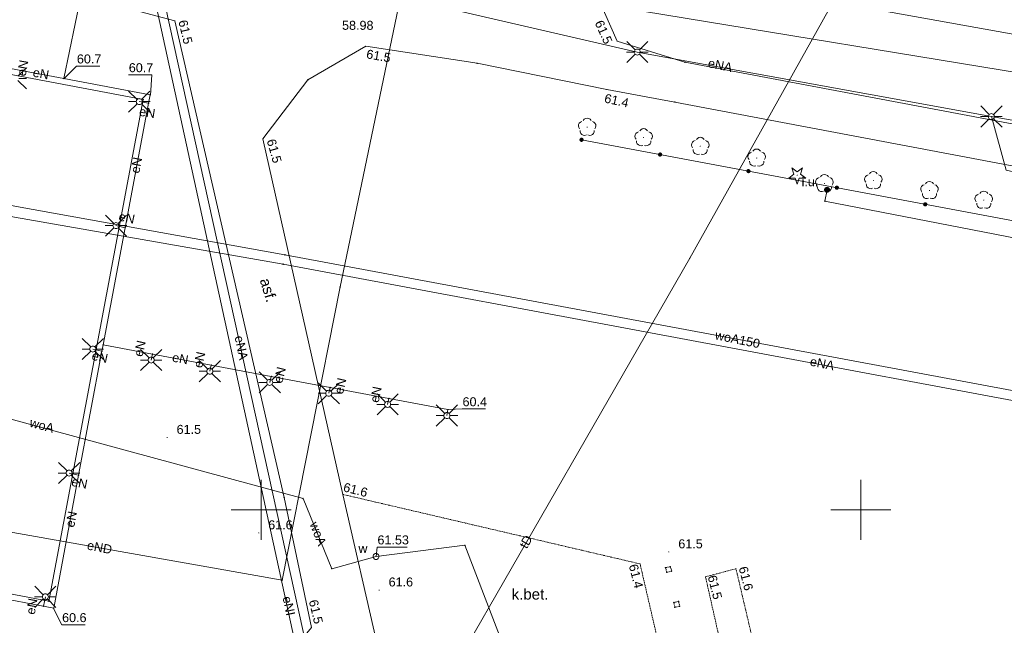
# Paper-space layout 'A-01 PLAN SYTUACYJNY' of a CAD drawing. Header units: millimetres. Extents: x 0 to 900, y 0 to 750.
# Tile 8 of 105: x 255 to 419, y 273 to 374. Entities that reach past the tile are written whole.
import ezdxf
from ezdxf.xclip import XClip

# ---------------------------------------------------------------- set-up
doc = ezdxf.new("R2010")
doc.units = ezdxf.units.MM
doc.header["$MEASUREMENT"] = 0
doc.header["$XCLIPFRAME"] = 0
doc.linetypes.add('PRZER2-1', pattern=[1.5, 1, -0.5])
doc.linetypes.add('PRZER3-1', pattern=[4000, 3000, -1000])
doc.layers.add('A_mapa_Nr_pióra__2', color=8, linetype='Continuous', lineweight=13)
doc.layers.add('A_podrys', color=7, linetype='Continuous')
doc.styles.add('STYL_AUTOMATYCZNY_1', font='arial.ttf')

# ---------------------------------------------------------------- blocks, each defined once
blk = doc.blocks.new('Rysunek_3_3', base_point=(-1239.76, 488.38))
at = {"layer": 'A_mapa_Nr_pióra__2', "linetype": 'Continuous', "lineweight": 13}
for points in [[(280.99, 374.22), (280.99, 374.19), (281, 374.17), (281.01, 374.15), (281.03, 374.14), (281.05, 374.13), (281.08, 374.13), (281.1, 374.13), (281.12, 374.14), (281.14, 374.15), (281.16, 374.17), (281.16, 374.19), (281.17, 374.22), (281.16, 374.24), (281.16, 374.26), (281.14, 374.28), (281.12, 374.29), (281.1, 374.3), (281.08, 374.31), (281.05, 374.3), (281.03, 374.29), (281.01, 374.28), (281, 374.26), (280.99, 374.24)], [(312.83, 369.96), (312.83, 369.93), (312.84, 369.91), (312.85, 369.89), (312.87, 369.88), (312.89, 369.87), (312.92, 369.87), (312.94, 369.87), (312.96, 369.88), (312.98, 369.89), (313, 369.91), (313, 369.93), (313.01, 369.96), (313, 369.98), (313, 370), (312.98, 370.02), (312.96, 370.03), (312.94, 370.04), (312.92, 370.05), (312.89, 370.04), (312.87, 370.03), (312.85, 370.02), (312.84, 370), (312.83, 369.98)], [(354.79, 370.82), (354.79, 370.79), (354.8, 370.77), (354.81, 370.75), (354.83, 370.74), (354.85, 370.73), (354.88, 370.73), (354.9, 370.73), (354.92, 370.74), (354.94, 370.75), (354.96, 370.77), (354.96, 370.79), (354.97, 370.82), (354.96, 370.84), (354.96, 370.86), (354.94, 370.88), (354.92, 370.89), (354.9, 370.9), (354.88, 370.91), (354.85, 370.9), (354.83, 370.89), (354.81, 370.88), (354.8, 370.86), (354.79, 370.84)], [(262.47, 364.58), (262.48, 364.56), (262.49, 364.54), (262.5, 364.52), (262.52, 364.5), (262.54, 364.49), (262.56, 364.49), (262.59, 364.49), (262.61, 364.5), (262.63, 364.52), (262.64, 364.54), (262.65, 364.56), (262.65, 364.58), (262.65, 364.6), (262.64, 364.63), (262.63, 364.64), (262.61, 364.66), (262.59, 364.67), (262.56, 364.67), (262.54, 364.67), (262.52, 364.66), (262.5, 364.64), (262.49, 364.63), (262.48, 364.6)], [(276.87, 361.86), (276.87, 361.83), (276.88, 361.81), (276.9, 361.79), (276.91, 361.78), (276.94, 361.77), (276.96, 361.77), (276.98, 361.77), (277, 361.78), (277.02, 361.79), (277.04, 361.81), (277.05, 361.83), (277.05, 361.86), (277.05, 361.88), (277.04, 361.9), (277.02, 361.92), (277, 361.93), (276.98, 361.94), (276.96, 361.95), (276.94, 361.94), (276.91, 361.93), (276.9, 361.92), (276.88, 361.9), (276.87, 361.88)], [(353.07, 362.74), (353.07, 362.71), (353.08, 362.69), (353.09, 362.67), (353.11, 362.66), (353.13, 362.65), (353.16, 362.65), (353.18, 362.65), (353.2, 362.66), (353.22, 362.67), (353.24, 362.69), (353.24, 362.71), (353.25, 362.74), (353.24, 362.76), (353.24, 362.78), (353.22, 362.8), (353.2, 362.81), (353.18, 362.82), (353.16, 362.83), (353.13, 362.82), (353.11, 362.81), (353.09, 362.8), (353.08, 362.78), (353.07, 362.76)], [(349.86, 356.37), (349.89, 356.37), (349.91, 356.38), (349.93, 356.4), (349.94, 356.43), (349.95, 356.46), (349.94, 356.48), (349.93, 356.51), (349.91, 356.53), (349.89, 356.54), (349.86, 356.55), (349.83, 356.54), (349.8, 356.53), (349.78, 356.51), (349.77, 356.48), (349.77, 356.46), (349.77, 356.43), (349.78, 356.4), (349.8, 356.38), (349.83, 356.37)], [(359.28, 354.63), (359.31, 354.63), (359.33, 354.64), (359.35, 354.66), (359.36, 354.69), (359.37, 354.72), (359.36, 354.74), (359.35, 354.77), (359.33, 354.79), (359.31, 354.8), (359.28, 354.81), (359.25, 354.8), (359.22, 354.79), (359.2, 354.77), (359.19, 354.74), (359.19, 354.72), (359.19, 354.69), (359.2, 354.66), (359.22, 354.64), (359.25, 354.63)], [(295.65, 354.5), (295.65, 354.47), (295.66, 354.45), (295.67, 354.43), (295.69, 354.42), (295.71, 354.41), (295.74, 354.41), (295.76, 354.41), (295.78, 354.42), (295.8, 354.43), (295.82, 354.45), (295.82, 354.47), (295.83, 354.5), (295.82, 354.52), (295.82, 354.54), (295.8, 354.56), (295.78, 354.57), (295.76, 354.58), (295.74, 354.59), (295.71, 354.58), (295.69, 354.57), (295.67, 354.56), (295.66, 354.54), (295.65, 354.52)], [(348.98, 354.7), (348.89, 354.7), (348.8, 354.69), (348.72, 354.64), (348.65, 354.58), (348.6, 354.51), (348.57, 354.42), (348.57, 354.33), (348.59, 354.24), (348.63, 354.16), (348.69, 354.09), (348.77, 354.04), (348.85, 354.01), (348.94, 354.01), (349.03, 354.03), (349.11, 354.07), (349.18, 354.13), (349.23, 354.2), (349.26, 354.29), (349.27, 354.38), (349.25, 354.47), (349.21, 354.55), (349.15, 354.62), (349.07, 354.67)], [(368.72, 353.19), (368.75, 353.19), (368.77, 353.2), (368.79, 353.22), (368.8, 353.25), (368.81, 353.28), (368.8, 353.3), (368.79, 353.33), (368.77, 353.35), (368.75, 353.36), (368.72, 353.37), (368.69, 353.36), (368.66, 353.35), (368.64, 353.33), (368.63, 353.3), (368.63, 353.28), (368.63, 353.25), (368.64, 353.22), (368.66, 353.2), (368.69, 353.19)], [(362.09, 352.24), (361.99, 352.24), (361.91, 352.23), (361.82, 352.18), (361.76, 352.12), (361.71, 352.05), (361.68, 351.96), (361.67, 351.87), (361.69, 351.78), (361.73, 351.7), (361.79, 351.63), (361.87, 351.58), (361.96, 351.55), (362.05, 351.55), (362.14, 351.57), (362.22, 351.61), (362.29, 351.67), (362.34, 351.74), (362.37, 351.83), (362.37, 351.92), (362.35, 352.01), (362.31, 352.09), (362.25, 352.16), (362.17, 352.21)], [(362.09, 352.24), (361.99, 352.24), (361.91, 352.23), (361.82, 352.18), (361.76, 352.12), (361.71, 352.05), (361.68, 351.96), (361.67, 351.87), (361.69, 351.78), (361.73, 351.7), (361.79, 351.63), (361.87, 351.58), (361.96, 351.55), (362.05, 351.55), (362.14, 351.57), (362.22, 351.61), (362.29, 351.67), (362.34, 351.74), (362.37, 351.83), (362.37, 351.92), (362.35, 352.01), (362.31, 352.09), (362.25, 352.16), (362.17, 352.21)], [(378.14, 351.23), (378.17, 351.23), (378.19, 351.24), (378.21, 351.26), (378.22, 351.29), (378.23, 351.32), (378.22, 351.34), (378.21, 351.37), (378.19, 351.39), (378.17, 351.4), (378.14, 351.41), (378.11, 351.4), (378.08, 351.39), (378.06, 351.37), (378.05, 351.34), (378.05, 351.32), (378.05, 351.29), (378.06, 351.26), (378.08, 351.24), (378.11, 351.23)], [(376.83, 349.47), (376.74, 349.48), (376.65, 349.46), (376.57, 349.42), (376.5, 349.36), (376.45, 349.28), (376.42, 349.19), (376.41, 349.1), (376.43, 349.01), (376.47, 348.93), (376.54, 348.86), (376.61, 348.81), (376.7, 348.78), (376.79, 348.78), (376.88, 348.8), (376.96, 348.84), (377.03, 348.9), (377.08, 348.98), (377.11, 349.06), (377.11, 349.15), (377.09, 349.24), (377.05, 349.32), (376.99, 349.39), (376.91, 349.44)], [(376.83, 349.47), (376.74, 349.48), (376.65, 349.46), (376.57, 349.42), (376.5, 349.36), (376.45, 349.28), (376.42, 349.19), (376.41, 349.1), (376.43, 349.01), (376.47, 348.93), (376.54, 348.86), (376.61, 348.81), (376.7, 348.78), (376.79, 348.78), (376.88, 348.8), (376.96, 348.84), (377.03, 348.9), (377.08, 348.98), (377.11, 349.06), (377.11, 349.15), (377.09, 349.24), (377.05, 349.32), (376.99, 349.39), (376.91, 349.44)], [(384.9, 348.35), (384.93, 348.35), (384.95, 348.36), (384.97, 348.38), (384.98, 348.41), (384.99, 348.44), (384.98, 348.46), (384.97, 348.49), (384.95, 348.51), (384.93, 348.52), (384.9, 348.53), (384.87, 348.52), (384.84, 348.51), (384.82, 348.49), (384.81, 348.46), (384.81, 348.44), (384.81, 348.41), (384.82, 348.38), (384.84, 348.36), (384.87, 348.35)], [(389.44, 346.99), (389.47, 346.99), (389.49, 347), (389.51, 347.02), (389.52, 347.05), (389.53, 347.08), (389.52, 347.1), (389.51, 347.13), (389.49, 347.15), (389.47, 347.16), (389.44, 347.17), (389.41, 347.16), (389.38, 347.15), (389.36, 347.13), (389.35, 347.1), (389.35, 347.08), (389.35, 347.05), (389.36, 347.02), (389.38, 347), (389.41, 346.99)], [(391.57, 346.7), (391.48, 346.71), (391.39, 346.69), (391.31, 346.65), (391.24, 346.59), (391.19, 346.51), (391.16, 346.42), (391.16, 346.33), (391.18, 346.24), (391.22, 346.16), (391.28, 346.09), (391.35, 346.04), (391.44, 346.02), (391.53, 346.01), (391.62, 346.03), (391.7, 346.07), (391.77, 346.13), (391.82, 346.21), (391.85, 346.29), (391.85, 346.39), (391.84, 346.48), (391.79, 346.56), (391.73, 346.63), (391.66, 346.67)], [(391.57, 346.7), (391.48, 346.71), (391.39, 346.69), (391.31, 346.65), (391.24, 346.59), (391.19, 346.51), (391.16, 346.42), (391.16, 346.33), (391.18, 346.24), (391.22, 346.16), (391.28, 346.09), (391.35, 346.04), (391.44, 346.02), (391.53, 346.01), (391.62, 346.03), (391.7, 346.07), (391.77, 346.13), (391.82, 346.21), (391.85, 346.29), (391.85, 346.39), (391.84, 346.48), (391.79, 346.56), (391.73, 346.63), (391.66, 346.67)], [(397.6, 347.47), (397.63, 347.47), (397.65, 347.48), (397.67, 347.5), (397.68, 347.53), (397.69, 347.56), (397.68, 347.58), (397.67, 347.61), (397.65, 347.63), (397.63, 347.64), (397.6, 347.65), (397.57, 347.64), (397.54, 347.63), (397.52, 347.61), (397.51, 347.58), (397.51, 347.56), (397.51, 347.53), (397.52, 347.5), (397.54, 347.48), (397.57, 347.47)], [(389.37, 346.01), (389.38, 345.88), (389.43, 345.76), (389.51, 345.66), (389.62, 345.58), (389.74, 345.53), (389.87, 345.51), (390, 345.53), (390.12, 345.58), (390.22, 345.66), (390.3, 345.76), (390.35, 345.88), (390.37, 346.01), (390.35, 346.14), (390.3, 346.26), (390.22, 346.36), (390.12, 346.44), (390, 346.49), (389.87, 346.51), (389.74, 346.49), (389.62, 346.44), (389.51, 346.36), (389.43, 346.26), (389.38, 346.14)], [(406.96, 345.81), (406.99, 345.81), (407.01, 345.82), (407.03, 345.84), (407.04, 345.87), (407.05, 345.9), (407.04, 345.92), (407.03, 345.95), (407.01, 345.97), (406.99, 345.98), (406.96, 345.99), (406.93, 345.98), (406.9, 345.97), (406.88, 345.95), (406.87, 345.92), (406.87, 345.9), (406.87, 345.87), (406.88, 345.84), (406.9, 345.82), (406.93, 345.81)], [(406.31, 343.94), (406.22, 343.94), (406.13, 343.92), (406.05, 343.88), (405.98, 343.82), (405.93, 343.74), (405.9, 343.66), (405.9, 343.56), (405.92, 343.48), (405.96, 343.39), (406.02, 343.33), (406.1, 343.28), (406.18, 343.25), (406.28, 343.24), (406.36, 343.26), (406.45, 343.3), (406.51, 343.36), (406.56, 343.44), (406.59, 343.53), (406.6, 343.62), (406.58, 343.71), (406.54, 343.79), (406.48, 343.86), (406.4, 343.91)], [(406.31, 343.94), (406.22, 343.94), (406.13, 343.92), (406.05, 343.88), (405.98, 343.82), (405.93, 343.74), (405.9, 343.66), (405.9, 343.56), (405.92, 343.48), (405.96, 343.39), (406.02, 343.33), (406.1, 343.28), (406.18, 343.25), (406.28, 343.24), (406.36, 343.26), (406.45, 343.3), (406.51, 343.36), (406.56, 343.44), (406.59, 343.53), (406.6, 343.62), (406.58, 343.71), (406.54, 343.79), (406.48, 343.86), (406.4, 343.91)], [(416.02, 344.21), (416.05, 344.21), (416.07, 344.22), (416.09, 344.24), (416.1, 344.27), (416.11, 344.3), (416.1, 344.32), (416.09, 344.35), (416.07, 344.37), (416.05, 344.38), (416.02, 344.39), (415.99, 344.38), (415.96, 344.37), (415.94, 344.35), (415.93, 344.32), (415.93, 344.3), (415.93, 344.27), (415.94, 344.24), (415.96, 344.22), (415.99, 344.21)], [(326.54, 309.33), (326.55, 309.31), (326.56, 309.28), (326.57, 309.27), (326.59, 309.25), (326.61, 309.24), (326.63, 309.24), (326.66, 309.24), (326.68, 309.25), (326.7, 309.27), (326.71, 309.28), (326.72, 309.31), (326.72, 309.33), (326.72, 309.35), (326.71, 309.37), (326.7, 309.39), (326.68, 309.41), (326.66, 309.42), (326.63, 309.42), (326.61, 309.42), (326.59, 309.41), (326.57, 309.39), (326.56, 309.37), (326.55, 309.35)], [(279.7, 304.68), (279.7, 304.65), (279.71, 304.63), (279.72, 304.61), (279.74, 304.6), (279.76, 304.59), (279.79, 304.59), (279.81, 304.59), (279.83, 304.6), (279.85, 304.61), (279.87, 304.63), (279.87, 304.65), (279.88, 304.68), (279.87, 304.7), (279.87, 304.72), (279.85, 304.74), (279.83, 304.76), (279.81, 304.76), (279.79, 304.77), (279.76, 304.76), (279.74, 304.76), (279.72, 304.74), (279.71, 304.72), (279.7, 304.7)], [(308.99, 295.18), (308.99, 295.15), (309, 295.13), (309.01, 295.11), (309.03, 295.1), (309.05, 295.09), (309.08, 295.09), (309.1, 295.09), (309.12, 295.1), (309.14, 295.11), (309.16, 295.13), (309.16, 295.15), (309.17, 295.18), (309.16, 295.2), (309.16, 295.22), (309.14, 295.24), (309.12, 295.25), (309.1, 295.26), (309.08, 295.27), (309.05, 295.26), (309.03, 295.25), (309.01, 295.24), (309, 295.22), (308.99, 295.2)], [(294.99, 288.74), (294.99, 288.72), (295, 288.7), (295.01, 288.68), (295.03, 288.67), (295.05, 288.66), (295.08, 288.65), (295.1, 288.66), (295.12, 288.67), (295.14, 288.68), (295.15, 288.7), (295.16, 288.72), (295.17, 288.74), (295.16, 288.77), (295.15, 288.79), (295.14, 288.81), (295.12, 288.82), (295.1, 288.83), (295.08, 288.83), (295.05, 288.83), (295.03, 288.82), (295.01, 288.81), (295, 288.79), (294.99, 288.77)], [(314.55, 284.82), (314.55, 284.79), (314.56, 284.77), (314.57, 284.75), (314.59, 284.74), (314.61, 284.73), (314.64, 284.73), (314.66, 284.73), (314.68, 284.74), (314.7, 284.75), (314.72, 284.77), (314.72, 284.79), (314.73, 284.82), (314.72, 284.84), (314.72, 284.86), (314.7, 284.88), (314.68, 284.89), (314.66, 284.9), (314.64, 284.91), (314.61, 284.9), (314.59, 284.89), (314.57, 284.88), (314.56, 284.86), (314.55, 284.84)], [(363.39, 285.58), (363.39, 285.56), (363.4, 285.54), (363.41, 285.52), (363.43, 285.5), (363.45, 285.49), (363.48, 285.49), (363.5, 285.49), (363.52, 285.5), (363.54, 285.52), (363.56, 285.54), (363.56, 285.56), (363.57, 285.58), (363.56, 285.6), (363.56, 285.63), (363.54, 285.64), (363.52, 285.66), (363.5, 285.67), (363.48, 285.67), (363.45, 285.67), (363.43, 285.66), (363.41, 285.64), (363.4, 285.63), (363.39, 285.6)], [(358.59, 283.58), (358.59, 283.55), (358.6, 283.53), (358.61, 283.51), (358.63, 283.5), (358.65, 283.49), (358.68, 283.49), (358.7, 283.49), (358.72, 283.5), (358.74, 283.51), (358.76, 283.53), (358.76, 283.55), (358.77, 283.58), (358.76, 283.6), (358.76, 283.62), (358.74, 283.64), (358.72, 283.65), (358.7, 283.66), (358.68, 283.67), (358.65, 283.66), (358.63, 283.65), (358.61, 283.64), (358.6, 283.62), (358.59, 283.6)], [(374.59, 282.78), (374.59, 282.75), (374.6, 282.73), (374.61, 282.71), (374.63, 282.7), (374.65, 282.69), (374.68, 282.69), (374.7, 282.69), (374.72, 282.7), (374.74, 282.71), (374.76, 282.73), (374.76, 282.75), (374.77, 282.78), (374.76, 282.8), (374.76, 282.82), (374.74, 282.84), (374.72, 282.85), (374.7, 282.86), (374.68, 282.87), (374.65, 282.86), (374.63, 282.85), (374.61, 282.84), (374.6, 282.82), (374.59, 282.8)], [(369.51, 281.42), (369.51, 281.39), (369.52, 281.37), (369.53, 281.35), (369.55, 281.34), (369.57, 281.33), (369.6, 281.33), (369.62, 281.33), (369.64, 281.34), (369.66, 281.35), (369.68, 281.37), (369.68, 281.39), (369.69, 281.42), (369.68, 281.44), (369.68, 281.46), (369.66, 281.48), (369.64, 281.49), (369.62, 281.5), (369.6, 281.51), (369.57, 281.5), (369.55, 281.49), (369.53, 281.48), (369.52, 281.46), (369.51, 281.44)], [(315.08, 279.2), (315.08, 279.18), (315.09, 279.16), (315.1, 279.14), (315.12, 279.12), (315.14, 279.12), (315.17, 279.11), (315.19, 279.12), (315.21, 279.12), (315.23, 279.14), (315.24, 279.16), (315.25, 279.18), (315.26, 279.2), (315.25, 279.23), (315.24, 279.25), (315.23, 279.27), (315.21, 279.28), (315.19, 279.29), (315.17, 279.29), (315.14, 279.29), (315.12, 279.28), (315.1, 279.27), (315.09, 279.25), (315.08, 279.23)], [(260.78, 276.2), (260.78, 276.18), (260.79, 276.16), (260.8, 276.14), (260.82, 276.12), (260.84, 276.12), (260.87, 276.11), (260.89, 276.12), (260.91, 276.12), (260.93, 276.14), (260.94, 276.16), (260.95, 276.18), (260.96, 276.2), (260.95, 276.23), (260.94, 276.25), (260.93, 276.27), (260.91, 276.28), (260.89, 276.29), (260.87, 276.29), (260.84, 276.29), (260.82, 276.28), (260.8, 276.27), (260.79, 276.25), (260.78, 276.23)]]:
    blk.add_hatch(color=8, dxfattribs=at).paths.add_polyline_path(points)
at = {"layer": 'A_mapa_Nr_pióra__2', "color": 8, "linetype": 'Continuous', "lineweight": 13, "ltscale": 0.2, "flags": 128}
for points in [[(535.01, 496.63), (534.26, 492.56), (533.56, 491.12), (526.88, 464.74), (491.36, 470.58), (490.78, 467.24), (488.84, 462.68), (467.26, 448.24), (458.34, 445.58), (449.44, 436.46), (434.52, 369.52), (352.34, 384.36), (343.96, 404.3), (337.96, 418.8), (335.06, 431.2), (336.26, 439.72), (341.91, 465.91)], [(218.14, 295.36), (237.96, 291.63), (298.98, 280.86), (308.64, 329.8), (319.15, 380.35), (266.11, 390.66), (218.07, 400.5), (182.38, 408.01)], [(262.56, 364.58), (265.4, 378.31), (267.36, 385.9), (270.44, 400.23), (277.03, 398.38)], [(271.47, 157.47), (270.41, 164.47), (312.49, 239.82), (366.96, 334.58), (402.91, 398.91)], [(292, 386.87), (426.18, 364.82)], [(417.29, 358.23), (358.22, 369), (299.67, 382.56), (278.03, 383.47), (306.09, 255.86), (319.74, 197.4)], [(433.9, 310.05), (299.42, 335.16), (254.66, 343.21), (157.1, 362.97), (71.4, 379.46)], [(224.92, 370.67), (192.21, 376.85), (176.41, 293.25), (260.07, 277.36), (275.78, 361.06), (242.81, 367.3)], [(278.17, 375.74), (301.33, 269.57), (323.82, 177), (327.29, 157.47)], [(357.87, 369.35), (356.45, 370.77)], [(358.58, 369.35), (359.99, 370.77)], [(357.72, 369), (356.42, 369)], [(357.87, 368.64), (356.45, 367.23)], [(358.58, 368.64), (359.99, 367.23)], [(358.72, 369), (360.02, 369)], [(249.84, 366.97), (254.83, 366.04), (262.56, 364.58)], [(254.9, 364.96), (256.31, 366.37)], [(262.65, 364.66), (264.66, 366.65), (268.58, 366.65)], [(277.03, 361.81), (277.24, 365.19), (273.32, 365.19)], [(254.9, 364.25), (256.31, 362.84)], [(255.04, 364.61), (256.34, 364.61)], [(262.56, 364.58), (276.96, 361.86), (276.69, 360.46), (272.79, 339.68), (269.11, 320.13)], [(274.78, 361.08), (273.37, 362.5)], [(275.49, 361.08), (276.91, 362.5)], [(433.6, 308.47), (299.14, 333.59), (254.32, 341.44), (156.67, 360.71)], [(274.64, 360.73), (273.34, 360.73)], [(274.78, 360.38), (273.37, 358.96)], [(276.69, 360.46), (275.14, 360.73)], [(275.49, 360.38), (276.91, 358.96)], [(275.64, 360.73), (276.94, 360.73)], [(416.94, 358.58), (415.52, 360)], [(417.64, 358.58), (419.06, 360)], [(416.79, 358.23), (415.49, 358.23)], [(417.29, 358.23), (476.59, 347.69), (478.64, 358.75)], [(450.03, 342.51), (419.76, 349.27), (417.29, 358.23)], [(417.79, 358.23), (419.09, 358.23)], [(348.59, 356.19), (348.45, 356.41), (348.39, 356.66), (348.43, 356.92), (348.55, 357.15), (348.75, 357.32), (348.99, 357.42)], [(349.21, 357.58), (349.38, 357.78), (349.6, 357.91), (349.86, 357.96), (350.11, 357.91), (350.34, 357.78), (350.51, 357.58)], [(350.73, 357.42), (350.97, 357.32), (351.16, 357.15), (351.28, 356.92), (351.32, 356.66), (351.27, 356.41), (351.13, 356.19)], [(416.94, 357.88), (415.52, 356.46)], [(417.64, 357.88), (419.06, 356.46)], [(349.72, 355.16), (349.47, 355.1), (349.21, 355.13), (348.98, 355.24), (348.79, 355.43), (348.69, 355.67), (348.67, 355.93)], [(351.04, 355.93), (351.03, 355.67), (350.92, 355.43), (350.74, 355.24), (350.51, 355.13), (350.25, 355.1), (349.99, 355.16)], [(358.01, 354.45), (357.87, 354.67), (357.81, 354.92), (357.85, 355.18), (357.97, 355.41), (358.17, 355.58), (358.41, 355.68)], [(358.63, 355.84), (358.8, 356.04), (359.02, 356.17), (359.28, 356.22), (359.53, 356.17), (359.76, 356.04), (359.93, 355.84)], [(360.15, 355.68), (360.39, 355.58), (360.58, 355.41), (360.7, 355.18), (360.74, 354.92), (360.69, 354.67), (360.55, 354.45)], [(368.07, 354.4), (368.24, 354.6), (368.46, 354.73), (368.72, 354.78), (368.97, 354.73), (369.2, 354.6), (369.37, 354.4)], [(348.92, 354.36), (448.84, 335.6), (446.7, 234.14)], [(359.14, 353.42), (358.89, 353.36), (358.63, 353.39), (358.4, 353.5), (358.21, 353.69), (358.11, 353.93), (358.09, 354.19)], [(360.46, 354.19), (360.45, 353.93), (360.34, 353.69), (360.16, 353.5), (359.93, 353.39), (359.67, 353.36), (359.41, 353.42)], [(367.45, 353.01), (367.31, 353.23), (367.25, 353.48), (367.29, 353.74), (367.41, 353.97), (367.61, 354.14), (367.85, 354.24)], [(369.59, 354.24), (369.83, 354.14), (370.02, 353.97), (370.14, 353.74), (370.18, 353.48), (370.13, 353.23), (369.99, 353.01)], [(368.58, 351.98), (368.33, 351.92), (368.07, 351.95), (367.84, 352.06), (367.65, 352.25), (367.55, 352.49), (367.53, 352.75)], [(369.9, 352.75), (369.89, 352.49), (369.78, 352.25), (369.6, 352.06), (369.37, 351.95), (369.11, 351.92), (368.85, 351.98)], [(376.87, 351.05), (376.73, 351.27), (376.67, 351.52), (376.71, 351.78), (376.83, 352.01), (377.03, 352.18), (377.27, 352.28)], [(377.49, 352.44), (377.66, 352.64), (377.88, 352.77), (378.14, 352.82), (378.39, 352.77), (378.62, 352.64), (378.79, 352.44)], [(379.01, 352.28), (379.25, 352.18), (379.44, 352.01), (379.56, 351.78), (379.6, 351.52), (379.55, 351.27), (379.41, 351.05)], [(378, 350.02), (377.75, 349.96), (377.49, 349.99), (377.26, 350.1), (377.07, 350.29), (376.97, 350.53), (376.95, 350.79)], [(379.32, 350.79), (379.31, 350.53), (379.2, 350.29), (379.02, 350.1), (378.79, 349.99), (378.53, 349.96), (378.27, 350.02)], [(388.79, 348.2), (388.96, 348.4), (389.18, 348.53), (389.44, 348.58), (389.69, 348.53), (389.92, 348.4), (390.09, 348.2)], [(396.33, 347.29), (396.19, 347.51), (396.13, 347.76), (396.17, 348.02), (396.29, 348.25), (396.49, 348.42), (396.73, 348.52)], [(396.95, 348.68), (397.12, 348.88), (397.34, 349.01), (397.6, 349.06), (397.85, 349.01), (398.08, 348.88), (398.25, 348.68)], [(398.47, 348.52), (398.71, 348.42), (398.9, 348.25), (399.02, 348.02), (399.06, 347.76), (399.01, 347.51), (398.87, 347.29)], [(388.17, 346.81), (388.03, 347.03), (387.97, 347.28), (388.01, 347.54), (388.13, 347.77), (388.33, 347.94), (388.57, 348.04)], [(390.31, 348.04), (390.55, 347.94), (390.74, 347.77), (390.86, 347.54), (390.9, 347.28), (390.85, 347.03), (390.71, 346.81)], [(397.46, 346.26), (397.21, 346.2), (396.95, 346.23), (396.72, 346.34), (396.53, 346.53), (396.43, 346.77), (396.41, 347.03)], [(398.78, 347.03), (398.77, 346.77), (398.66, 346.53), (398.48, 346.34), (398.25, 346.23), (397.99, 346.2), (397.73, 346.26)], [(405.69, 345.63), (405.55, 345.85), (405.49, 346.1), (405.53, 346.36), (405.65, 346.59), (405.85, 346.76), (406.09, 346.86)], [(406.31, 347.02), (406.48, 347.22), (406.7, 347.35), (406.96, 347.4), (407.21, 347.35), (407.44, 347.22), (407.61, 347.02)], [(407.83, 346.86), (408.07, 346.76), (408.26, 346.59), (408.38, 346.36), (408.42, 346.1), (408.37, 345.85), (408.23, 345.63)], [(389.3, 345.78), (389.05, 345.72), (388.79, 345.75), (388.56, 345.86), (388.37, 346.05), (388.27, 346.29), (388.25, 346.55)], [(389.5, 344.1), (389.87, 346.01)], [(390.62, 346.55), (390.61, 346.29), (390.5, 346.05), (390.32, 345.86), (390.09, 345.75), (389.83, 345.72), (389.57, 345.78)], [(406.82, 344.6), (406.57, 344.54), (406.31, 344.57), (406.08, 344.68), (405.89, 344.87), (405.79, 345.11), (405.77, 345.37)], [(408.14, 345.37), (408.13, 345.11), (408.02, 344.87), (407.84, 344.68), (407.61, 344.57), (407.35, 344.54), (407.09, 344.6)], [(414.75, 344.03), (414.61, 344.25), (414.55, 344.5), (414.59, 344.76), (414.71, 344.99), (414.91, 345.16), (415.15, 345.26)], [(415.37, 345.42), (415.54, 345.62), (415.76, 345.75), (416.02, 345.8), (416.27, 345.75), (416.5, 345.62), (416.67, 345.42)], [(416.89, 345.26), (417.13, 345.16), (417.32, 344.99), (417.44, 344.76), (417.48, 344.5), (417.43, 344.25), (417.29, 344.03)], [(389.5, 344.1), (448.22, 332.73), (448.16, 308.11), (447.93, 306.71), (446.14, 206.93), (445.25, 157.47)], [(415.88, 343), (415.63, 342.94), (415.37, 342.97), (415.14, 343.08), (414.95, 343.27), (414.85, 343.51), (414.83, 343.77)], [(417.2, 343.77), (417.19, 343.51), (417.08, 343.27), (416.9, 343.08), (416.67, 342.97), (416.41, 342.94), (416.15, 343)], [(270.9, 340.39), (269.49, 341.8)], [(271.61, 340.39), (273.03, 341.8)], [(270.76, 340.03), (269.46, 340.03)], [(272.79, 339.68), (271.26, 340.03)], [(271.76, 340.03), (273.06, 340.03)], [(270.9, 339.68), (269.49, 338.27)], [(271.61, 339.68), (273.03, 338.27)], [(314.64, 284.82), (307.25, 282.78), (302.46, 294.48), (205.57, 320.79), (199.18, 325.86)], [(267.05, 319.79), (265.63, 321.2)], [(267.75, 319.79), (269.17, 321.2)], [(269.11, 320.13), (268.91, 319.09), (265.03, 298.39), (260.87, 276.2), (238.71, 280.39), (218.02, 284.33)], [(266.9, 319.44), (265.6, 319.44)], [(267.05, 319.08), (265.63, 317.67)], [(268.91, 319.09), (267.4, 319.44)], [(267.75, 319.08), (269.17, 317.67)], [(267.9, 319.44), (269.2, 319.44)], [(269.11, 320.13), (277.37, 318.57), (287.16, 316.73), (297.17, 314.85), (306.99, 313.01), (316.78, 311.17), (326.63, 309.33), (326.46, 308.33)], [(276.78, 317.95), (275.36, 319.37)], [(277.48, 317.95), (278.9, 319.37)], [(276.63, 317.6), (275.33, 317.6)], [(276.78, 317.24), (275.36, 315.83)], [(277.37, 318.57), (277.13, 317.6)], [(277.48, 317.24), (278.9, 315.83)], [(277.63, 317.6), (278.93, 317.6)], [(286.56, 316.09), (285.15, 317.51)], [(287.27, 316.09), (288.69, 317.51)], [(286.42, 315.74), (285.12, 315.74)], [(286.56, 315.38), (285.15, 313.97)], [(287.16, 316.73), (286.92, 315.74)], [(287.27, 315.38), (288.69, 313.97)], [(287.42, 315.74), (288.72, 315.74)], [(296.55, 314.23), (295.14, 315.64)], [(297.26, 314.23), (298.68, 315.64)], [(296.41, 313.87), (295.11, 313.87)], [(297.17, 314.85), (296.91, 313.87)], [(297.41, 313.87), (298.71, 313.87)], [(306.4, 312.41), (304.99, 313.82)], [(307.11, 312.41), (308.52, 313.82)], [(296.55, 313.52), (295.14, 312.11)], [(297.26, 313.52), (298.68, 312.11)], [(306.99, 313.01), (306.76, 312.05)], [(306.26, 312.05), (304.96, 312.05)], [(306.4, 311.7), (304.99, 310.29)], [(307.11, 311.7), (308.52, 310.29)], [(307.26, 312.05), (308.56, 312.05)], [(316.21, 310.55), (314.8, 311.96)], [(316.78, 311.17), (316.57, 310.19)], [(316.92, 310.55), (318.33, 311.96)], [(316.07, 310.19), (314.77, 310.19)], [(316.21, 309.84), (314.8, 308.43)], [(316.92, 309.84), (318.33, 308.43)], [(317.07, 310.19), (318.37, 310.19)], [(326.1, 308.69), (324.69, 310.1)], [(326.66, 309.32), (328.99, 309.44), (332.91, 309.44)], [(326.81, 308.69), (328.22, 310.1)], [(325.96, 308.33), (324.66, 308.33)], [(326.1, 307.98), (324.69, 306.56)], [(326.81, 307.98), (328.22, 306.56)], [(326.96, 308.33), (328.26, 308.33)], [(263.09, 299.1), (261.67, 300.51)], [(263.79, 299.1), (265.21, 300.51)], [(262.94, 298.74), (261.64, 298.74)], [(263.09, 298.39), (261.67, 296.97)], [(265.03, 298.39), (263.44, 298.74)], [(263.79, 298.39), (265.21, 296.97)], [(263.94, 298.74), (265.24, 298.74)], [(295.5, 292.58), (295.5, 297.58)], [(395.5, 292.58), (395.5, 297.58)], [(300.5, 292.58), (290.5, 292.58)], [(300.5, 292.58), (290.5, 292.58)], [(295.5, 292.58), (295.5, 287.58)], [(400.5, 292.58), (390.5, 292.58)], [(400.5, 292.58), (390.5, 292.58)], [(395.5, 292.58), (395.5, 287.58)], [(378.25, 157.47), (377.38, 161.71), (329.44, 286.69), (314.64, 284.82)], [(314.64, 284.82), (314.8, 286.39), (319.84, 286.39)], [(259.13, 278.44), (257.71, 279.86)], [(259.83, 278.44), (261.25, 279.86)], [(258.98, 278.09), (257.68, 278.09)], [(259.13, 277.73), (257.71, 276.32)], [(259.17, 276.51), (259.48, 278.09)], [(259.83, 277.73), (261.25, 276.32)], [(259.98, 278.09), (261.28, 278.09)], [(260.86, 276.13), (262.2, 273.41), (266.12, 273.41)]]:
    blk.add_lwpolyline(points, dxfattribs=at)
at = {"layer": 'A_mapa_Nr_pióra__2', "color": 8, "linetype": 'PRZER3-1', "lineweight": 13, "ltscale": 0.2, "flags": 128}
blk.add_lwpolyline([(256.48, 387.8), (254.96, 381.16), (281.08, 374.22), (299.32, 294.66), (303.9, 272.94), (299.02, 267.22), (284.9, 262.72), (254.4, 253.18), (236.82, 248.34), (213.08, 242.66), (188.86, 238.5), (169.78, 237.02), (161.78, 236.66, -0.306617), (158.76, 241.36), (159.64, 244.18), (182.58, 288.7), (178.22, 289.94), (155.3, 246.52), (152.98, 242.82, -0.057296), (147.84, 239.04), (145.34, 238.78), (140.06, 239.48), (121.2, 241.86), (101.38, 245.48), (73.72, 253.72), (57.84, 260.28), (56.2, 261.26, -0.102598), (50.86, 264.8), (49.14, 269.98), (48.44, 279.44), (48.86, 290.4), (52.04, 318.62), (57.74, 343.02), (63.26, 359.28), (73.94, 381.18), (81.74, 395.98), (95.36, 413.04), (99.56, 417.68, -0.404324), (107.86, 416.02), (112.04, 408.92), (120.54, 395.98), (129.66, 383.66), (142.54, 370.5), (153.3, 360.92), (181.62, 339.9), (182.16, 345.42), (156.48, 364.24), (145.74, 373.34), (133.28, 386.74), (125.1, 398), (115.1, 412.06), (112.52, 416.64), (108.46, 424.42)], format="xyb", dxfattribs=at)
for points in [[(466.42, 350.42), (466.02, 348.66), (448.98, 351.7), (366.16, 367.32), (354.88, 370.82), (341, 401.92), (328.7, 404.16)], [(466.48, 341.76), (462.98, 342.34), (453.32, 343.84), (364.5, 360.66), (353.16, 362.74), (331.52, 367.12), (312.92, 369.96), (303.26, 364.38), (295.74, 354.5), (309.08, 295.18), (316.28, 263.82), (323.52, 229.32)]]:
    blk.add_lwpolyline(points, dxfattribs=at)
at = {"layer": 'A_mapa_Nr_pióra__2', "color": 8, "linetype": 'Continuous', "lineweight": 13, "ltscale": 0.2, "flags": 128}
for points in [[(358.22, 369.5), (358.35, 369.48), (358.47, 369.43), (358.58, 369.35), (358.65, 369.25), (358.7, 369.13), (358.72, 369), (358.7, 368.87), (358.65, 368.75), (358.58, 368.64), (358.47, 368.57), (358.35, 368.52), (358.22, 368.5), (358.09, 368.52), (357.97, 368.57), (357.87, 368.64), (357.79, 368.75), (357.74, 368.87), (357.72, 369), (357.74, 369.13), (357.79, 369.25), (357.87, 369.35), (357.97, 369.43), (358.09, 369.48)], [(331.47, 367.1), (331.47, 367.13), (331.5, 367.16), (331.53, 367.16), (331.56, 367.13), (331.56, 367.1), (331.53, 367.07), (331.5, 367.07)], [(366.11, 367.3), (366.11, 367.33), (366.14, 367.36), (366.17, 367.36), (366.2, 367.33), (366.2, 367.3), (366.17, 367.27), (366.14, 367.27)], [(262.52, 364.56), (262.52, 364.6), (262.55, 364.63), (262.58, 364.63), (262.61, 364.6), (262.61, 364.56), (262.58, 364.54), (262.55, 364.54)], [(303.21, 364.36), (303.21, 364.39), (303.24, 364.42), (303.27, 364.42), (303.3, 364.39), (303.3, 364.36), (303.27, 364.33), (303.24, 364.33)], [(276.91, 361.84), (276.91, 361.87), (276.94, 361.9), (276.98, 361.9), (277, 361.87), (277, 361.84), (276.98, 361.81), (276.94, 361.81)], [(275.14, 361.23), (275.27, 361.21), (275.39, 361.16), (275.49, 361.08), (275.57, 360.98), (275.62, 360.86), (275.64, 360.73), (275.62, 360.6), (275.57, 360.48), (275.49, 360.38), (275.39, 360.3), (275.27, 360.25), (275.14, 360.23), (275.01, 360.25), (274.89, 360.3), (274.78, 360.38), (274.71, 360.48), (274.66, 360.6), (274.64, 360.73), (274.66, 360.86), (274.71, 360.98), (274.78, 361.08), (274.89, 361.16), (275.01, 361.21)], [(275.74, 361.04), (275.74, 361.07), (275.77, 361.1), (275.8, 361.1), (275.83, 361.07), (275.83, 361.04), (275.8, 361.01), (275.77, 361.01)], [(276.65, 360.44), (276.65, 360.48), (276.68, 360.51), (276.71, 360.51), (276.74, 360.48), (276.74, 360.44), (276.71, 360.42), (276.68, 360.42)], [(364.45, 360.64), (364.45, 360.67), (364.48, 360.7), (364.51, 360.7), (364.54, 360.67), (364.54, 360.64), (364.51, 360.61), (364.48, 360.61)], [(417.29, 358.73), (417.42, 358.71), (417.54, 358.66), (417.64, 358.58), (417.72, 358.48), (417.77, 358.36), (417.79, 358.23), (417.77, 358.1), (417.72, 357.98), (417.64, 357.88), (417.54, 357.8), (417.42, 357.75), (417.29, 357.73), (417.16, 357.75), (417.04, 357.8), (416.94, 357.88), (416.86, 357.98), (416.81, 358.1), (416.79, 358.23), (416.81, 358.36), (416.86, 358.48), (416.94, 358.58), (417.04, 358.66), (417.16, 358.71)], [(348.87, 354.34), (348.87, 354.37), (348.9, 354.4), (348.93, 354.4), (348.96, 354.37), (348.96, 354.34), (348.93, 354.31), (348.9, 354.31)], [(385.44, 348.61), (386.32, 347.97), (385.23, 347.97), (384.9, 346.94), (384.56, 347.97), (383.47, 347.97), (384.35, 348.61), (384.02, 349.65), (384.9, 349.01), (385.78, 349.65)], [(389.46, 344.09), (389.46, 344.12), (389.49, 344.15), (389.52, 344.15), (389.55, 344.12), (389.55, 344.09), (389.52, 344.06), (389.49, 344.06)], [(271.26, 340.53), (271.39, 340.52), (271.51, 340.47), (271.61, 340.39), (271.69, 340.28), (271.74, 340.16), (271.76, 340.03), (271.74, 339.9), (271.69, 339.78), (271.61, 339.68), (271.51, 339.6), (271.39, 339.55), (271.26, 339.53), (271.13, 339.55), (271.01, 339.6), (270.9, 339.68), (270.82, 339.78), (270.77, 339.9), (270.76, 340.03), (270.77, 340.16), (270.82, 340.28), (270.9, 340.39), (271.01, 340.47), (271.13, 340.52)], [(272.75, 339.67), (272.75, 339.7), (272.78, 339.73), (272.81, 339.73), (272.84, 339.7), (272.84, 339.67), (272.81, 339.64), (272.78, 339.64)], [(299.38, 335.15), (299.38, 335.18), (299.41, 335.21), (299.44, 335.21), (299.47, 335.18), (299.47, 335.15), (299.44, 335.12), (299.41, 335.12)], [(299.1, 333.57), (299.1, 333.6), (299.12, 333.63), (299.16, 333.63), (299.19, 333.6), (299.19, 333.57), (299.16, 333.54), (299.12, 333.54)], [(366.91, 334.56), (366.91, 334.59), (366.94, 334.62), (366.97, 334.62), (367, 334.59), (367, 334.56), (366.97, 334.53), (366.94, 334.53)], [(308.6, 329.79), (308.6, 329.82), (308.63, 329.85), (308.66, 329.85), (308.69, 329.82), (308.69, 329.79), (308.66, 329.76), (308.63, 329.76)], [(267.4, 319.94), (267.53, 319.92), (267.65, 319.87), (267.75, 319.79), (267.83, 319.69), (267.88, 319.57), (267.9, 319.44), (267.88, 319.31), (267.83, 319.19), (267.75, 319.08), (267.65, 319), (267.53, 318.95), (267.4, 318.94), (267.27, 318.95), (267.15, 319), (267.05, 319.08), (266.97, 319.19), (266.92, 319.31), (266.9, 319.44), (266.92, 319.57), (266.97, 319.69), (267.05, 319.79), (267.15, 319.87), (267.27, 319.92)], [(268.87, 319.07), (268.87, 319.11), (268.9, 319.13), (268.93, 319.13), (268.96, 319.11), (268.96, 319.07), (268.93, 319.04), (268.9, 319.04)], [(269.07, 320.11), (269.07, 320.14), (269.1, 320.17), (269.13, 320.17), (269.16, 320.14), (269.16, 320.11), (269.13, 320.08), (269.1, 320.08)], [(277.13, 318.1), (277.26, 318.08), (277.38, 318.03), (277.48, 317.95), (277.56, 317.85), (277.61, 317.73), (277.63, 317.6), (277.61, 317.47), (277.56, 317.35), (277.48, 317.24), (277.38, 317.17), (277.26, 317.12), (277.13, 317.1), (277, 317.12), (276.88, 317.17), (276.78, 317.24), (276.7, 317.35), (276.65, 317.47), (276.63, 317.6), (276.65, 317.73), (276.7, 317.85), (276.78, 317.95), (276.88, 318.03), (277, 318.08)], [(277.32, 318.56), (277.32, 318.59), (277.35, 318.62), (277.38, 318.62), (277.41, 318.59), (277.41, 318.56), (277.38, 318.53), (277.35, 318.53)], [(286.92, 316.24), (287.05, 316.22), (287.17, 316.17), (287.27, 316.09), (287.35, 315.99), (287.4, 315.87), (287.42, 315.74), (287.4, 315.61), (287.35, 315.49), (287.27, 315.38), (287.17, 315.31), (287.05, 315.26), (286.92, 315.24), (286.79, 315.26), (286.67, 315.31), (286.56, 315.38), (286.49, 315.49), (286.44, 315.61), (286.42, 315.74), (286.44, 315.87), (286.49, 315.99), (286.56, 316.09), (286.67, 316.17), (286.79, 316.22)], [(287.11, 316.72), (287.11, 316.75), (287.14, 316.78), (287.17, 316.78), (287.2, 316.75), (287.2, 316.72), (287.17, 316.69), (287.14, 316.69)], [(296.91, 314.37), (297.04, 314.36), (297.16, 314.31), (297.26, 314.23), (297.34, 314.12), (297.39, 314), (297.41, 313.87), (297.39, 313.75), (297.34, 313.62), (297.26, 313.52), (297.16, 313.44), (297.04, 313.39), (296.91, 313.37), (296.78, 313.39), (296.66, 313.44), (296.55, 313.52), (296.47, 313.62), (296.42, 313.75), (296.41, 313.87), (296.42, 314), (296.47, 314.12), (296.55, 314.23), (296.66, 314.31), (296.78, 314.36)], [(297.12, 314.83), (297.12, 314.87), (297.15, 314.9), (297.18, 314.9), (297.21, 314.87), (297.21, 314.83), (297.18, 314.81), (297.15, 314.81)], [(306.76, 312.55), (306.89, 312.54), (307.01, 312.49), (307.11, 312.41), (307.19, 312.3), (307.24, 312.18), (307.26, 312.05), (307.24, 311.92), (307.19, 311.8), (307.11, 311.7), (307.01, 311.62), (306.89, 311.57), (306.76, 311.55), (306.63, 311.57), (306.51, 311.62), (306.4, 311.7), (306.32, 311.8), (306.27, 311.92), (306.26, 312.05), (306.27, 312.18), (306.32, 312.3), (306.4, 312.41), (306.51, 312.49), (306.63, 312.54)], [(306.95, 312.99), (306.95, 313.03), (306.98, 313.05), (307.01, 313.05), (307.04, 313.03), (307.04, 312.99), (307.01, 312.96), (306.98, 312.96)], [(316.57, 310.69), (316.7, 310.68), (316.82, 310.63), (316.92, 310.55), (317, 310.44), (317.05, 310.32), (317.07, 310.19), (317.05, 310.06), (317, 309.94), (316.92, 309.84), (316.82, 309.76), (316.7, 309.71), (316.57, 309.69), (316.44, 309.71), (316.32, 309.76), (316.21, 309.84), (316.13, 309.94), (316.08, 310.06), (316.07, 310.19), (316.08, 310.32), (316.13, 310.44), (316.21, 310.55), (316.32, 310.63), (316.44, 310.68)], [(316.74, 311.15), (316.74, 311.19), (316.77, 311.22), (316.8, 311.22), (316.83, 311.19), (316.83, 311.15), (316.8, 311.13), (316.77, 311.13)], [(326.46, 308.83), (326.58, 308.82), (326.71, 308.77), (326.81, 308.69), (326.89, 308.58), (326.94, 308.46), (326.96, 308.33), (326.94, 308.2), (326.89, 308.08), (326.81, 307.98), (326.71, 307.9), (326.58, 307.85), (326.46, 307.83), (326.33, 307.85), (326.21, 307.9), (326.1, 307.98), (326.02, 308.08), (325.97, 308.2), (325.96, 308.33), (325.97, 308.46), (326.02, 308.58), (326.1, 308.69), (326.21, 308.77), (326.33, 308.82)], [(326.59, 309.31), (326.59, 309.35), (326.62, 309.37), (326.65, 309.37), (326.68, 309.35), (326.68, 309.31), (326.65, 309.28), (326.62, 309.28)], [(263.44, 299.24), (263.57, 299.23), (263.69, 299.18), (263.79, 299.1), (263.87, 298.99), (263.92, 298.87), (263.94, 298.74), (263.92, 298.61), (263.87, 298.49), (263.79, 298.39), (263.69, 298.31), (263.57, 298.26), (263.44, 298.24), (263.31, 298.26), (263.19, 298.31), (263.09, 298.39), (263.01, 298.49), (262.96, 298.61), (262.94, 298.74), (262.96, 298.87), (263.01, 298.99), (263.09, 299.1), (263.19, 299.18), (263.31, 299.23)], [(264.99, 298.38), (264.99, 298.41), (265.02, 298.44), (265.05, 298.44), (265.08, 298.41), (265.08, 298.38), (265.05, 298.35), (265.02, 298.35)], [(299.27, 294.64), (299.27, 294.67), (299.3, 294.7), (299.33, 294.7), (299.36, 294.67), (299.36, 294.64), (299.33, 294.61), (299.3, 294.61)], [(302.42, 294.47), (302.42, 294.5), (302.45, 294.53), (302.48, 294.53), (302.51, 294.5), (302.51, 294.47), (302.48, 294.44), (302.45, 294.44)], [(329.39, 286.67), (329.39, 286.7), (329.42, 286.73), (329.46, 286.73), (329.48, 286.7), (329.48, 286.67), (329.46, 286.64), (329.42, 286.64)], [(314.64, 285.32), (314.77, 285.3), (314.89, 285.25), (314.99, 285.17), (315.07, 285.07), (315.12, 284.94), (315.14, 284.82), (315.12, 284.69), (315.07, 284.57), (314.99, 284.46), (314.89, 284.38), (314.77, 284.33), (314.64, 284.32), (314.51, 284.33), (314.39, 284.38), (314.28, 284.46), (314.2, 284.57), (314.15, 284.69), (314.14, 284.82), (314.15, 284.94), (314.2, 285.07), (314.28, 285.17), (314.39, 285.25), (314.51, 285.3)], [(314.64, 285.32), (314.77, 285.3), (314.89, 285.25), (314.99, 285.17), (315.07, 285.07), (315.12, 284.94), (315.14, 284.82), (315.12, 284.69), (315.07, 284.57), (314.99, 284.46), (314.89, 284.38), (314.77, 284.33), (314.64, 284.32), (314.51, 284.33), (314.39, 284.38), (314.28, 284.46), (314.2, 284.57), (314.15, 284.69), (314.14, 284.82), (314.15, 284.94), (314.2, 285.07), (314.28, 285.17), (314.39, 285.25), (314.51, 285.3)], [(307.21, 282.76), (307.21, 282.8), (307.24, 282.82), (307.27, 282.82), (307.3, 282.8), (307.3, 282.76), (307.27, 282.73), (307.24, 282.73)], [(362.89, 282.94), (362.89, 282.97), (362.92, 283), (362.95, 283), (362.98, 282.97), (362.98, 282.94), (362.95, 282.91), (362.92, 282.91)], [(363.69, 283.08), (363.69, 283.11), (363.72, 283.14), (363.75, 283.14), (363.78, 283.11), (363.78, 283.08), (363.75, 283.05), (363.72, 283.05)], [(298.93, 280.85), (298.93, 280.88), (298.96, 280.91), (298.99, 280.91), (299.02, 280.88), (299.02, 280.85), (298.99, 280.82), (298.96, 280.82)], [(363.09, 282.16), (363.09, 282.19), (363.12, 282.22), (363.15, 282.22), (363.18, 282.19), (363.18, 282.16), (363.15, 282.13), (363.12, 282.13)], [(363.89, 282.36), (363.89, 282.39), (363.92, 282.42), (363.95, 282.42), (363.98, 282.39), (363.98, 282.36), (363.95, 282.33), (363.92, 282.33)], [(259.48, 278.59), (259.61, 278.57), (259.73, 278.52), (259.83, 278.44), (259.91, 278.34), (259.96, 278.22), (259.98, 278.09), (259.96, 277.96), (259.91, 277.84), (259.83, 277.73), (259.73, 277.66), (259.61, 277.61), (259.48, 277.59), (259.35, 277.61), (259.23, 277.66), (259.13, 277.73), (259.05, 277.84), (259, 277.96), (258.98, 278.09), (259, 278.22), (259.05, 278.34), (259.13, 278.44), (259.23, 278.52), (259.35, 278.57)], [(259.13, 276.5), (259.13, 276.53), (259.15, 276.56), (259.19, 276.56), (259.22, 276.53), (259.22, 276.5), (259.19, 276.47), (259.15, 276.47)], [(260.02, 277.34), (260.02, 277.37), (260.05, 277.4), (260.08, 277.4), (260.11, 277.37), (260.11, 277.34), (260.08, 277.31), (260.05, 277.31)], [(260.82, 276.19), (260.82, 276.22), (260.85, 276.25), (260.88, 276.25), (260.91, 276.22), (260.91, 276.19), (260.88, 276.16), (260.85, 276.16)], [(364.27, 277.12), (364.27, 277.15), (364.3, 277.18), (364.33, 277.18), (364.36, 277.15), (364.36, 277.12), (364.33, 277.09), (364.3, 277.09)], [(364.45, 276.32), (364.45, 276.35), (364.48, 276.38), (364.51, 276.38), (364.54, 276.35), (364.54, 276.32), (364.51, 276.29), (364.48, 276.29)], [(365.05, 277.3), (365.05, 277.33), (365.08, 277.36), (365.11, 277.36), (365.14, 277.33), (365.14, 277.3), (365.11, 277.27), (365.08, 277.27)], [(365.23, 276.5), (365.23, 276.53), (365.26, 276.56), (365.29, 276.56), (365.32, 276.53), (365.32, 276.5), (365.29, 276.47), (365.26, 276.47)]]:
    blk.add_lwpolyline(points, close=True, dxfattribs=at)
at = {"layer": 'A_mapa_Nr_pióra__2', "color": 8, "linetype": 'PRZER2-1', "lineweight": 13, "ltscale": 0.2, "flags": 128}
for points in [[(309.08, 295.18), (358.68, 283.58), (376.78, 205.4)], [(386.78, 206.6), (378.22, 243.08), (369.6, 281.42), (374.68, 282.78), (383.76, 244.14), (392.56, 207.4)]]:
    blk.add_lwpolyline(points, dxfattribs=at)
for points in [[(362.94, 282.96), (363.74, 283.1), (363.94, 282.38), (363.14, 282.18)], [(364.32, 277.14), (365.1, 277.32), (365.28, 276.52), (364.5, 276.34)]]:
    blk.add_lwpolyline(points, close=True, dxfattribs=at)
at = {"layer": 'A_mapa_Nr_pióra__2', "color": 8, "linetype": 'Continuous', "lineweight": 13, "attachment_point": 7, "style": 'STYL_AUTOMATYCZNY_1'}
for s, insert, char_height, rotation in [('\\A1;{\\pql;\\fArial|b0|i0|c238|p0;\\W1.000000;61.5}', (281.63, 374.15), 1.5, 283.5841), ('\\A1;{\\pql;\\fArial|b0|i0|c238|p0;\\W1.000000;61.5}', (351.07, 373.88), 1.5, 294.148), ('\\A1;{\\pql;\\fArial|b0|i0|c238|p0;\\W1.000000;61.5}', (312.92, 367.96), 1.5, 349.9816), ('\\A1;{\\pql;\\fArial|b0|i0|c238|p0;\\W1.000000;eN}', (256.2, 364.88), 1.5, 79.7652), ('\\A1;{\\pql;\\fArial|b0|i0|c238|p0;\\W1.000000;eNA}', (369.9, 366.47), 1.5, 348.0857), ('\\A1;{\\pql;\\fArial|b0|i0|c238|p0;\\W1.000000;eN}', (257.29, 364.9), 1.5, 349.2971), ('\\A1;{\\pql;\\fArial|b0|i0|c238|p0;\\W1.000000;61.4}', (352.61, 360.59), 1.5, 347.5698), ('\\A1;{\\pql;\\fArial|b0|i0|c238|p0;\\W1.000000;eN}', (275.04, 358.36), 1.5, 351.2538), ('\\A1;{\\pql;\\fArial|b0|i0|c238|p0;\\W1.000000;61.5}', (296.37, 354.24), 1.5, 285.7431), ('\\A1;{\\pql;\\fArial|b0|i0|c238|p0;\\W1.000000;eN}', (275.16, 348.66), 1.5, 79.3635), ('\\A1;{\\pql;\\fArial|b0|i0|c238|p0;\\W1.000000;eN}', (271.6, 340.86), 1.5, 348.2614), ('\\A1;{\\pql;\\fArial|b0|i0|c238|p0;\\W1.000000;asf.}', (295.2, 330.95), 1.8, 286.8452), ('\\A1;{\\pql;\\fArial|b0|i0|c238|p0;\\W1.000000;woA150}', (371.09, 321.06), 1.5, 348.3668), ('\\A1;{\\pql;\\fArial|b0|i0|c238|p0;\\W1.000000;eN}', (275.68, 318.05), 1.5, 77.3474), ('\\A1;{\\pql;\\fArial|b0|i0|c238|p0;\\W1.000000;eNA}', (291.02, 321.49), 1.5, 281.3469), ('\\A1;{\\pql;\\fArial|b0|i0|c238|p0;\\W1.000000;eN}', (267.11, 317.63), 1.5, 348.1113), ('\\A1;{\\pql;\\fArial|b0|i0|c238|p0;\\W1.000000;eN}', (285.63, 316.17), 1.5, 77.5926), ('\\A1;{\\pql;\\fArial|b0|i0|c238|p0;\\W1.000000;eN}', (280.54, 317.34), 1.5, 349.3406), ('\\A1;{\\pql;\\fArial|b0|i0|c238|p0;\\W1.000000;eNA}', (386.91, 316.68), 1.5, 348.3668), ('\\A1;{\\pql;\\fArial|b0|i0|c238|p0;\\W1.000000;eN}', (299, 313.62), 1.5, 76.2392), ('\\A1;{\\pql;\\fArial|b0|i0|c238|p0;\\W1.000000;eN}', (309.13, 311.8), 1.5, 77.0926), ('\\A1;{\\pql;\\fArial|b0|i0|c238|p0;\\W1.000000;eN}', (315.08, 310.38), 1.5, 78.4654), ('\\A1;{\\pql;\\fArial|b0|i0|c238|p0;\\W1.000000;woA}', (256.75, 306.48), 1.5, 344.9977), ('\\A1;{\\pql;\\fArial|b0|i0|c238|p0;\\W1.000000;eN}', (263.71, 296.61), 1.5, 348.6901), ('\\A1;{\\pql;\\fArial|b0|i0|c238|p0;\\W1.000000;61.6}', (309.05, 295.7), 1.5, 345.6515), ('\\A1;{\\pql;\\fArial|b0|i0|c238|p0;\\W1.000000;eN}', (264.29, 289.57), 1.5, 79.3631), ('\\A1;{\\pql;\\fArial|b0|i0|c238|p0;\\W1.000000;woA}', (303.52, 290.23), 1.5, 291.1951), ('\\A1;{\\pql;\\fArial|b0|i0|c238|p0;\\W1.000000;tD}', (339.78, 285.98), 1.5, 60.1089), ('\\A1;{\\pql;\\fArial|b0|i0|c238|p0;\\W1.000000;eND}', (266.33, 285.98), 1.5, 348.9415), ('\\A1;{\\pql;\\fArial|b0|i0|c238|p0;\\W1.000000;61.4}', (356.77, 283.32), 1.5, 284.0928), ('\\A1;{\\pql;\\fArial|b0|i0|c238|p0;\\W1.000000;61.6}', (375.1, 282.93), 1.5, 284.3302), ('\\A1;{\\pql;\\fArial|b0|i0|c238|p0;\\W1.000000;61.5}', (369.92, 281.47), 1.5, 284.3302), ('\\A1;{\\pql;\\fArial|b0|i0|c238|p0;\\W1.000000;eN}', (257.72, 275.03), 1.5, 79.9507), ('\\A1;{\\pql;\\fArial|b0|i0|c238|p0;\\W1.000000;eNI}', (299.02, 278), 1.5, 281.8834), ('\\A1;{\\pql;\\fArial|b0|i0|c238|p0;\\W1.000000;61.5}', (303.4, 277.4), 1.5, 283.3441)]:
    blk.add_mtext(s, dxfattribs=dict(at, insert=insert, char_height=char_height, rotation=rotation))
for s, insert, char_height in [('\\A1;{\\pql;\\fArial|b0|i0|c238|p0;\\W1.000000;58.98}', (308.97, 372.69), 1.5), ('\\A1;{\\pql;\\fArial|b0|i0|c238|p0;\\W1.000000;60.7}', (264.74, 367.08), 1.5), ('\\A1;{\\pql;\\fArial|b0|i0|c238|p0;\\W1.000000;60.7}', (273.4, 365.62), 1.5), ('\\A1;{\\pql;\\fArial|b0|i0|c238|p0;\\W1.000000;i.u.}', (385.62, 346.59), 1.5), ('\\A1;{\\pql;\\fArial|b0|i0|c238|p0;\\W1.000000;60.4}', (329.07, 309.87), 1.5), ('\\A1;{\\pql;\\fArial|b0|i0|c238|p0;\\W1.000000;61.5}', (281.37, 305.26), 1.5), ('\\A1;{\\pql;\\fArial|b0|i0|c238|p0;\\W1.000000;61.6}', (296.65, 289.33), 1.5), ('\\A1;{\\pql;\\fArial|b0|i0|c238|p0;\\W1.000000;61.53}', (314.88, 286.81), 1.5), ('\\A1;{\\pql;\\fArial|b0|i0|c238|p0;\\W1.000000;61.5}', (365.06, 286.16), 1.5), ('\\A1;{\\pql;\\fArial|b0|i0|c238|p0;\\W1.000000;w}', (311.7, 285.42), 1.5), ('\\A1;{\\pql;\\fArial|b0|i0|c238|p0;\\W1.000000;w}', (311.7, 285.42), 1.5), ('\\A1;{\\pql;\\fArial|b0|i0|c238|p0;\\W1.000000;61.6}', (316.74, 279.79), 1.5), ('\\A1;{\\pql;\\fArial|b0|i0|c238|p0;\\W1.000000;k.bet.}', (337.25, 277.6), 1.8), ('\\A1;{\\pql;\\fArial|b0|i0|c238|p0;\\W1.000000;60.6}', (262.27, 273.84), 1.5)]:
    blk.add_mtext(s, dxfattribs=dict(at, insert=insert, char_height=char_height))

psp = doc.layouts.new('A-01 PLAN SYTUACYJNY')

# ---------------------------------------------------------------- block references
at = {"layer": 'A_podrys', "color": 37, "linetype": 'Continuous', "lineweight": 5, "true_color": 0x656532}
ref = psp.add_blockref('Rysunek_3_3', (-1239.76, 488.38), dxfattribs=at)
XClip(ref).set_block_clipping_path([(29.90003743, 157.4723136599), (895.1, 745.1)])

doc.saveas('drawing.dxf')
